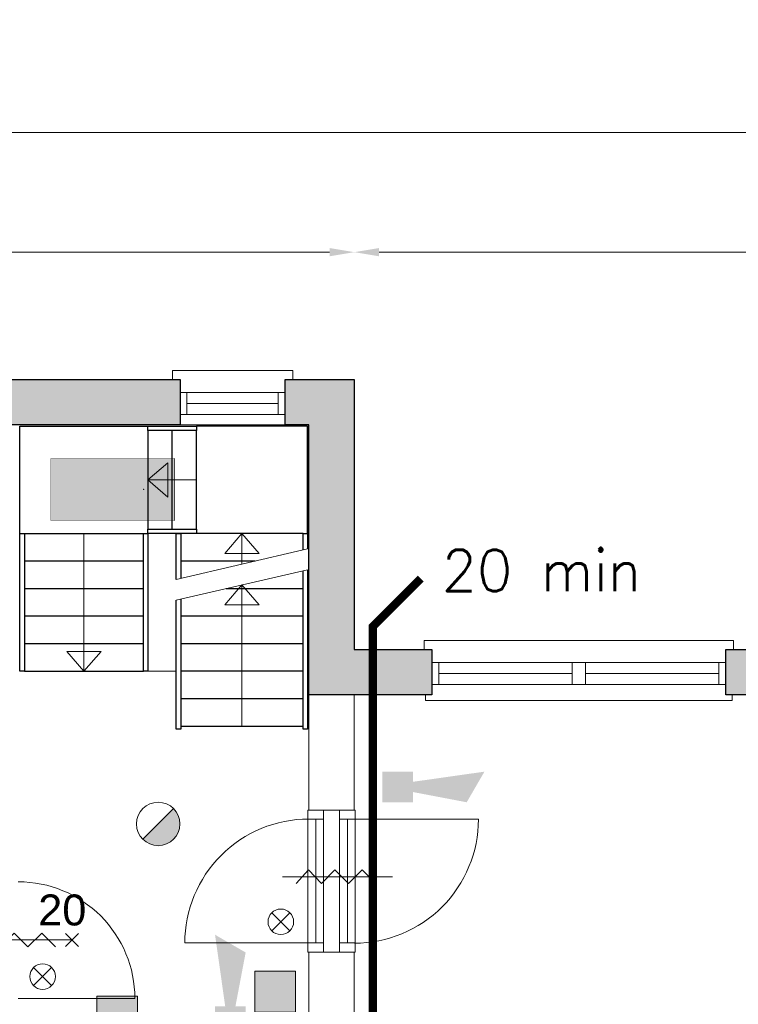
# Model space of a CAD drawing. Header units: millimetres. Extents: x -13022 to 1371524, y -38729 to 632593.
# Tile 116 of 256: x 806192 to 811418, y -6061 to 1100. Entities that reach past the tile are written whole.
import ezdxf

# ---------------------------------------------------------------- set-up
doc = ezdxf.new("R2010")
doc.units = ezdxf.units.MM
doc.header["$LTSCALE"] = 35
doc.set_wipeout_variables(frame=1)
doc.linetypes.add('AI9-LType1', pattern=[1.69333, 0.846665, -0.846665])
doc.linetypes.add('DASHED', pattern=[200, 100, -100])
for name, color, linetype, lineweight in [('A OPMER', 10, 'Continuous', 50), ('Al65----_beveiliging-inst', 92, 'Continuous', 9), ('B95 tekst', 7, 'Continuous', 25), ('brandveiligheid voorzieningen', 10, 'Continuous', 9)]:
    doc.layers.add(name, color=color, linetype=linetype, lineweight=lineweight)
for name, color, linetype in [('LAYER102', 1, 'Continuous'), ('LAYER111', 7, 'Continuous'), ('LAYER21', 253, 'Continuous'), ('LAYER24', 7, 'Continuous'), ('LAYER28', 7, 'Continuous'), ('LAYER30', 7, 'Continuous'), ('LAYER31', 7, 'Continuous'), ('LAYER32', 1, 'Continuous')]:
    doc.layers.add(name, color=color, linetype=linetype)
doc.styles.add('Algemeen', font='simplex.shx', dxfattribs={"height": 2.5})
doc.styles.get("Standard").update_dxf_attribs({"font": 'simplex.shx'})
doc.dimstyles.new('~R----C~', dxfattribs={"dimtxt": 162, "dimasz": 180, "dimexe": 0.18, "dimexo": 0.0625, "dimgap": 16.2, "dimtad": 1, "dimdec": 0, "dimzin": 0, "dimdsep": 46, "dimtxsty": 'Standard', "dimcen": 0.09, "dimse1": 1, "dimse2": 1, "dimclrd": 7, "dimadec": 0, "dimazin": 0, "dimtfac": 1, "dimtdec": 4, "dimtmove": 0, "dimatfit": 3, "dimfxl": 1, "dimtolj": 1, "dimtzin": 0, "dimlwd": 13, "dimarcsym": 0})

# ---------------------------------------------------------------- blocks, each defined once
blk = doc.blocks.new('*D165')
at = {"layer": 'Defpoints', "color": 0, "linetype": 'Continuous', "transparency": 16777216}
for p in [(808625.3, -590.9), (795065.3, -1515.9), (808625.3, -1515.9)]:
    blk.add_point(p, dxfattribs=at)
at = {"layer": 'LAYER102', "color": 7, "linetype": 'Continuous', "lineweight": 13, "transparency": 16777216}
blk.add_line((795245.3, -590.9), (808445.3, -590.9), dxfattribs=at)
at = {"layer": 'LAYER102', "color": 7, "linetype": 'Continuous', "transparency": 16777216}
for points in [[(795245.3, -560.9), (795245.3, -620.9), (795065.3, -590.9)], [(808445.3, -560.9), (808445.3, -620.9), (808625.3, -590.9)]]:
    blk.add_solid(points, dxfattribs=at)
at = {"layer": 'LAYER102', "color": 0, "linetype": 'Continuous', "lineweight": 0, "transparency": 16777216, "insert": (801845.3, -493.7), "char_height": 162, "attachment_point": 5}
blk.add_mtext('\\A1;13560', dxfattribs=at)
blk = doc.blocks.new('*D166')
at = {"layer": 'Defpoints', "color": 0, "linetype": 'Continuous', "transparency": 16777216}
for p in [(814875.3, -590.9), (808625.3, -1515.9), (814875.3, -3480.9)]:
    blk.add_point(p, dxfattribs=at)
at = {"layer": 'LAYER102', "color": 7, "linetype": 'Continuous', "lineweight": 13, "transparency": 16777216}
blk.add_line((808805.3, -590.9), (814695.3, -590.9), dxfattribs=at)
at = {"layer": 'LAYER102', "color": 7, "linetype": 'Continuous', "transparency": 16777216}
for points in [[(808805.3, -560.9), (808805.3, -620.9), (808625.3, -590.9)], [(814695.3, -560.9), (814695.3, -620.9), (814875.3, -590.9)]]:
    blk.add_solid(points, dxfattribs=at)
at = {"layer": 'LAYER102', "color": 0, "linetype": 'Continuous', "lineweight": 0, "transparency": 16777216, "insert": (811750.3, -493.7), "char_height": 162, "attachment_point": 5}
blk.add_mtext('\\A1;6250', dxfattribs=at)
blk = doc.blocks.new('*D170')
at = {"layer": 'Defpoints', "color": 0, "linetype": 'Continuous', "transparency": 16777216}
for p in [(808625.3, -1515.9), (819639.3, -1515.9), (813074.3, -3480.9)]:
    blk.add_point(p, dxfattribs=at)
at = {"layer": 'LAYER102', "color": 7, "linetype": 'Continuous', "lineweight": 13, "transparency": 16777216}
blk.add_line((819639.3, -3300.9), (819639.3, -1695.9), dxfattribs=at)
at = {"layer": 'LAYER102', "color": 7, "linetype": 'Continuous', "transparency": 16777216}
for points in [[(819609.3, -1695.9), (819669.3, -1695.9), (819639.3, -1515.9)], [(819609.3, -3300.9), (819669.3, -3300.9), (819639.3, -3480.9)]]:
    blk.add_solid(points, dxfattribs=at)
at = {"layer": 'LAYER102', "color": 0, "linetype": 'Continuous', "lineweight": 0, "transparency": 16777216, "insert": (819542.1, -2498.4), "char_height": 162, "attachment_point": 5, "rotation": 90}
blk.add_mtext('\\A1;1965', dxfattribs=at)
blk = doc.blocks.new('*D202')
at = {"layer": 'Defpoints', "color": 0, "linetype": 'Continuous', "transparency": 16777216}
for p in [(786275.1, -1301.6), (827466.1, -1301.6), (821676.1, -13378.2)]:
    blk.add_point(p, dxfattribs=at)
at = {"layer": 'LAYER102', "color": 7, "linetype": 'Continuous', "lineweight": 13, "transparency": 16777216}
blk.add_line((786275.1, -13198.2), (786275.1, -1481.6), dxfattribs=at)
at = {"layer": 'LAYER102', "color": 7, "linetype": 'Continuous', "transparency": 16777216}
for points in [[(786245.1, -1481.6), (786305.1, -1481.6), (786275.1, -1301.6)], [(786245.1, -13198.2), (786305.1, -13198.2), (786275.1, -13378.2)]]:
    blk.add_solid(points, dxfattribs=at)
at = {"layer": 'LAYER102', "color": 0, "linetype": 'Continuous', "transparency": 16777216, "insert": (786177.9, -7339.9), "char_height": 162, "attachment_point": 5, "rotation": 90}
blk.add_mtext('\\A1;12077', dxfattribs=at)
blk = doc.blocks.new('*D204')
at = {"layer": 'Defpoints', "color": 0, "linetype": 'Continuous', "transparency": 16777216}
for p in [(813065.1, 278.8), (813065.1, -15763.2), (793528.4, -27730.2)]:
    blk.add_point(p, dxfattribs=at)
at = {"layer": 'LAYER102', "color": 7, "linetype": 'Continuous', "lineweight": 13, "transparency": 16777216}
blk.add_line((793708.4, 278.8), (812885.1, 278.8), dxfattribs=at)
at = {"layer": 'LAYER102', "color": 7, "linetype": 'Continuous', "transparency": 16777216}
for points in [[(793708.4, 308.8), (793708.4, 248.8), (793528.4, 278.8)], [(812885.1, 308.8), (812885.1, 248.8), (813065.1, 278.8)]]:
    blk.add_solid(points, dxfattribs=at)
at = {"layer": 'LAYER102', "color": 0, "linetype": 'Continuous', "transparency": 16777216, "insert": (803296.8, 376), "char_height": 162, "attachment_point": 5}
blk.add_mtext('\\A1;19537', dxfattribs=at)
blk = doc.blocks.new('Vluchtrichting rechtdoor of naar beneden')
at = {"layer": 'Al65----_beveiliging-inst', "linetype": 'Continuous', "true_color": 0xffffff}
h = blk.add_hatch(color=7, dxfattribs=at)
edge = h.paths.add_edge_path()
edge.add_arc((-2.1449, 5.962), 0.7575, 92.128042, 178.185477)
edge.add_arc((-2.1628, 5.9872), 0.7392, 180.090101, 191.562583)
edge.add_line((-2.887, 5.839), (-4.652, 5.839))
edge.add_line((-4.652, 5.839), (-5.698, 4.787))
edge.add_line((-5.698, 4.787), (-5.285, 4.372))
edge.add_line((-5.285, 4.372), (-4.41, 5.253))
edge.add_line((-4.41, 5.253), (-3.544, 5.253))
edge.add_line((-3.544, 5.253), (-5.527, 3.346))
edge.add_line((-5.527, 3.346), (-6.694, 3.346))
edge.add_line((-6.694, 3.346), (-6.694, 2.613))
edge.add_line((-6.694, 2.613), (-4.496, 2.613))
edge.add_line((-4.496, 2.613), (-4.136, 2.974))
edge.add_line((-4.136, 2.974), (-3.193, 2.026))
edge.add_line((-3.193, 2.026), (-3.193, 0.852))
edge.add_line((-3.193, 0.852), (-2.464, 0.852))
edge.add_line((-2.464, 0.852), (-2.464, 2.33))
edge.add_line((-2.464, 2.33), (-3.621, 3.493))
edge.add_line((-3.621, 3.493), (-3.192, 3.923))
edge.add_line((-3.192, 3.923), (-2.428, 3.154))
edge.add_line((-2.428, 3.154), (-2.033, 3.552))
edge.add_line((-2.033, 3.552), (-2.797, 4.321))
edge.add_line((-2.797, 4.321), (-2.317, 4.803))
edge.add_line((-2.317, 4.803), (-2.317, 5.267))
edge.add_line((-2.317, 5.267), (-2.173, 5.253))
edge.add_arc((-2.2013, 6.0112), 0.7587, 272.13837, 358.096609)
edge.add_arc((-2.2036, 5.9585), 0.7611, 2.072152, 87.692869)
for points in [[(3.808, 1.106), (6.433, 1.106), (6.433, 6.344), (3.808, 6.344)], [(1.1805, 2.889), (1.1805, 5.804), (0.5775, 5.804), (0.5775, 2.889), (-0.571, 2.889), (0.879, 1.421), (2.334, 2.889)]]:
    blk.add_hatch(color=7, dxfattribs=at).paths.add_polyline_path(points)
at = {"layer": 'Al65----_beveiliging-inst', "color": 7, "true_color": 0xffffff, "const_width": 0.05}
blk.add_lwpolyline([(-7.5, 0), (7.5, 0), (7.5, 7.5), (-7.5, 7.5)], close=True, dxfattribs=at)
at = {"layer": 'Al65----_beveiliging-inst', "color": 255}
blk.add_point((3.75, 3.75), dxfattribs=at)
at = {"layer": 'Al65----_beveiliging-inst', "color": 7, "true_color": 0xffffff}
blk.add_solid([(-7.5, 0), (7.5, 0), (-7.5, 7.5), (7.5, 7.5)], dxfattribs=at)
at = {"layer": 'Al65----_beveiliging-inst', "color": 92}
blk.add_solid([(-7.25, 0.25), (7.25, 0.25), (-7.25, 7.25), (7.25, 7.25)], dxfattribs=at)
blk = doc.blocks.new('Kleefmagneet')
at = {"layer": 'Al65----_beveiliging-inst', "linetype": 'Continuous'}
blk.add_hatch(color=92, dxfattribs=at).paths.add_polyline_path([(76.19, -67.42), (71.25, -67.42), (71.25, -72.36), (76.19, -72.36)])
at = {"layer": 'Al65----_beveiliging-inst', "color": 92, "linetype": 'Continuous'}
blk.add_lwpolyline([(71.25, -72.36), (76.19, -72.36), (76.19, -67.42), (71.25, -67.42)], close=True, dxfattribs=at)
blk = doc.blocks.new('Brandmelder')
at = {"layer": 'brandveiligheid voorzieningen'}
blk.add_hatch(color=256, dxfattribs=at).paths.add_polyline_path([(76.62, -89.8, 0.198912), (75.85, -87.94), (72.13, -91.66, 0.668179)])
blk.add_line((72.13, -91.66), (75.85, -87.94), dxfattribs=at)
blk.add_circle((73.99, -89.8), 2.63, dxfattribs=at)
blk = doc.blocks.new('Signaalgever (akoestisch)')
at = {"layer": 'Al65----_beveiliging-inst', "color": 10, "linetype": 'Continuous'}
for points in [[(3.71, 0), (3.71, 3.71), (0, 0), (0, 3.71)], [(10.23, 0), (12.38, 3.71), (3.71, 1.24), (3.71, 2.48)]]:
    blk.add_solid(points, dxfattribs=at)
blk = doc.blocks.new('Nevenindicator')
at = {"layer": 'Al65----_beveiliging-inst', "color": 92, "ltscale": 0.7}
for p, q in [((159.19, -81.94), (161.37, -79.75)), ((159.19, -79.75), (161.37, -81.94))]:
    blk.add_line(p, q, dxfattribs=at)
blk.add_circle((160.28, -80.84), 1.55, dxfattribs=at)

msp = doc.modelspace()

# ---------------------------------------------------------------- hatches: boundary and pattern name
at = {"layer": 'LAYER111', "linetype": 'Continuous', "lineweight": 5}
for points in [[(803290.342, -1845.945), (803290.342, -1515.945), (807358.327, -1515.945), (807358.327, -1845.945)], [(808122.327, -1845.945), (808122.327, -1515.945), (808625.327, -1515.945), (808295.327, -1845.945)], [(811327.327, -3810.949), (811327.327, -3480.949), (812087.327, -3480.949), (812087.327, -3810.949)]]:
    msp.add_hatch(color=254, dxfattribs=at).paths.add_polyline_path(points, flags=0)

# ---------------------------------------------------------------- linework, layer by layer
at = {"layer": 'LAYER21', "color": 7, "linetype": 'Continuous', "lineweight": 25}
for points in [[(806193.327, -2637.945), (806193.327, -1855.945), (807124.327, -1855.945)], [(808285.327, -2637.945), (808285.327, -1855.945), (807477.327, -1855.945)], [(807124.327, -1888.945), (807124.327, -2604.945)], [(807300.827, -2604.945), (807300.827, -1888.945)], [(807477.327, -2604.945), (807477.327, -1888.945)], [(806226.327, -2637.945), (807091.327, -2637.945)], [(807330.327, -2971.625), (807330.327, -2637.945), (807363.327, -2637.945), (807363.327, -2963.922)], [(808252.327, -2637.945), (807363.327, -2637.945)], [(808252.327, -2756.492), (808252.327, -2637.945), (808285.327, -2637.945), (808285.327, -2748.789)], [(807091.327, -2837.945), (806226.327, -2837.945)], [(807903.233, -2837.945), (807363.327, -2837.945)], [(806226.327, -3037.945), (807091.327, -3037.945)], [(807693.889, -3037.945), (808252.327, -3037.945)], [(807363.327, -3115.078), (807363.327, -4060.945), (807330.327, -4060.945), (807330.327, -3122.781)], [(807091.327, -3237.945), (806226.327, -3237.945)], [(808252.327, -3237.945), (807363.327, -3237.945)], [(806226.327, -3437.945), (807091.327, -3437.945)], [(807363.327, -3437.945), (808252.327, -3437.945)], [(806226.327, -3638.945), (807091.327, -3638.945)], [(808252.327, -3637.945), (807363.327, -3637.945)], [(807363.327, -3837.945), (808252.327, -3837.945)], [(807363.327, -4038.945), (808252.327, -4038.945)]]:
    msp.add_lwpolyline(points, dxfattribs=at)
for points in [[(807477.327, -1888.945), (807124.327, -1888.945), (807124.327, -1855.945), (807477.327, -1855.945)], [(806193.327, -3638.945), (806193.327, -2637.945), (806226.327, -2637.945), (806226.327, -3638.945)], [(807091.327, -3638.945), (807091.327, -2637.945), (807124.327, -2637.945), (807124.327, -3638.945)], [(807477.327, -2637.945), (807124.327, -2637.945), (807124.327, -2604.945), (807477.327, -2604.945)]]:
    msp.add_lwpolyline(points, close=True, dxfattribs=at)
at = {"layer": 'LAYER24', "color": 7, "linetype": 'Continuous', "lineweight": 18}
for points in [[(807269.327, -2371.945), (807124.327, -2246.945), (807269.327, -2121.945), (807269.327, -2371.945)], [(807124.327, -2246.945), (807477.327, -2246.945)], [(806658.827, -3638.945), (806658.827, -2637.945)], [(807682.827, -2782.945), (807807.827, -2637.945), (807932.827, -2782.945), (807682.827, -2782.945)], [(807807.827, -2637.945), (807807.827, -2860.211)], [(807682.827, -3156.359), (807807.827, -3011.359), (807932.827, -3156.359), (807682.827, -3156.359)], [(807807.827, -3011.359), (807807.827, -4038.945)], [(806783.827, -3493.945), (806658.827, -3638.945), (806533.827, -3493.945), (806783.827, -3493.945)]]:
    msp.add_lwpolyline(points, dxfattribs=at)
at = {"layer": 'LAYER24', "color": 7, "linetype": 'DASHED', "lineweight": 13}
for points in [[(807330.327, -2971.625), (808285.327, -2748.789)], [(807330.327, -3122.781), (808285.327, -2899.945)]]:
    msp.add_lwpolyline(points, dxfattribs=at)
at = {"layer": 'LAYER28', "color": 7, "linetype": 'Continuous', "lineweight": 18}
for points in [[(808177.327, -1515.945), (808177.327, -1450.945), (807303.327, -1450.945), (807303.327, -1515.945)], [(807358.327, -1845.945), (808122.327, -1845.945)], [(811382.327, -3480.953), (811382.327, -3415.953), (809134.327, -3415.953), (809134.327, -3480.953)], [(807124.327, -3638.945), (807330.327, -3638.945)], [(809144.327, -3810.953), (809144.327, -3850.945), (811372.327, -3850.945), (811372.327, -3810.953)]]:
    msp.add_lwpolyline(points, dxfattribs=at)
at = {"layer": 'LAYER28', "color": 7, "linetype": 'DASHED', "lineweight": 18}
for points in [[(808177.327, -1515.945), (808177.327, -1450.945), (807303.327, -1450.945), (807303.327, -1515.945)], [(807358.327, -1845.945), (808122.327, -1845.945)], [(811382.327, -3480.953), (811382.327, -3415.953), (809134.327, -3415.953), (809134.327, -3480.953)], [(807124.327, -3638.945), (807330.327, -3638.945)], [(809144.327, -3810.953), (809144.327, -3850.945), (811372.327, -3850.945), (811372.327, -3810.953)]]:
    msp.add_lwpolyline(points, dxfattribs=at)
at = {"layer": 'LAYER28', "color": 7, "linetype": 'Continuous', "lineweight": 25}
for points in [[(803290.342, -1845.945), (803290.342, -1515.945), (807358.327, -1515.945), (807358.327, -1845.945)], [(811327.327, -3810.949), (811327.327, -3480.949), (812087.327, -3480.949), (812087.327, -3810.949)]]:
    msp.add_lwpolyline(points, close=True, dxfattribs=at)
for points in [[(808122.327, -1515.945), (808625.327, -1515.945)], [(808122.327, -1845.945), (808122.327, -1515.945)], [(808625.327, -1515.945), (808625.327, -3480.953)], [(808295.327, -1845.945), (808122.327, -1845.945)], [(808625.327, -3480.953), (809189.327, -3480.953)], [(809189.327, -3480.953), (809189.327, -3810.953)]]:
    msp.add_lwpolyline(points, dxfattribs=at)
at = {"layer": 'LAYER30', "color": 7, "linetype": 'Continuous', "lineweight": 18}
for points in [[(807358.327, -1770.945), (807408.327, -1770.945), (807408.327, -1610.945), (807358.327, -1610.945)], [(808072.327, -1770.945), (808122.327, -1770.945), (808122.327, -1610.945), (808072.327, -1610.945)], [(809239.327, -3735.932), (809189.327, -3735.932), (809189.327, -3575.932), (809239.327, -3575.932)], [(810305.827, -3735.943), (810210.827, -3735.941), (810210.827, -3575.941), (810305.827, -3575.943)], [(811327.327, -3735.953), (811277.327, -3735.953), (811277.327, -3575.953), (811327.327, -3575.953)]]:
    msp.add_lwpolyline(points, close=True, dxfattribs=at)
for points in [[(807408.327, -1610.945), (808072.327, -1610.945)], [(807408.327, -1690.945), (808072.327, -1690.945)], [(807408.327, -1770.945), (808072.327, -1770.945)], [(810210.827, -3575.941), (809239.327, -3575.932)], [(811277.327, -3575.953), (810305.827, -3575.943)], [(810210.827, -3655.941), (809239.327, -3655.932)], [(811277.327, -3655.953), (810305.827, -3655.943)], [(810210.827, -3735.941), (809239.327, -3735.932)], [(811277.327, -3735.953), (810305.827, -3735.943)], [(808288.327, -4714.945), (808288.327, -5614.945)], [(808345.327, -4714.945), (808345.327, -5614.945)], [(808402.327, -4714.945), (808402.327, -5614.945)], [(808518.327, -5614.945), (808518.327, -4714.945)], [(808575.327, -5614.945), (808575.327, -4714.945)], [(808632.327, -5614.945), (808632.327, -4714.945)], [(808782.576, -5183.276), (808682.576, -5083.276), (808582.576, -5183.276), (808482.576, -5083.276), (808387.576, -5183.276), (808292.576, -5083.276), (808202.576, -5183.276)], [(808902.576, -5133.276), (808102.576, -5133.276)], [(806451.972, -5642.789), (806351.972, -5542.789), (806251.972, -5642.789), (806151.972, -5542.789), (806056.972, -5642.789), (805961.972, -5542.789), (805871.972, -5642.789)], [(806524.406, -5640.351), (806619.539, -5545.226)], [(806619.539, -5640.351), (806524.406, -5545.226)], [(806571.972, -5592.789), (805771.972, -5592.789)]]:
    msp.add_lwpolyline(points, dxfattribs=at)
at = {"layer": 'LAYER31', "color": 7, "linetype": 'Continuous', "lineweight": 18}
for points in [[(808293.936, -5614.945), (807392.561, -5614.945, -0.41421361), (808293.936, -4713.557)], [(808626.702, -4714.945), (809528.092, -4714.945, -0.41421361), (808626.702, -5616.334)], [(806181.639, -6017.789), (807029.436, -6017.789, 0.41421361), (806181.639, -5169.998)]]:
    msp.add_lwpolyline(points, format="xyb", dxfattribs=at)

# ---------------------------------------------------------------- block references
at = {"ltscale": 0.1, "xscale": 60, "yscale": 60, "zscale": 60}
msp.add_blockref('Signaalgever (akoestisch)', (808829.015, -4591.584), dxfattribs=at)
at = {"ltscale": 0.1, "xscale": 60, "yscale": 60, "zscale": 60, "rotation": 89.99999999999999}
msp.add_blockref('Signaalgever (akoestisch)', (807835.276, -6297.978), dxfattribs=at)
at = {"layer": 'A OPMER', "ltscale": 0.1, "xscale": 60, "yscale": 60, "zscale": 60}
msp.add_blockref('Vluchtrichting rechtdoor of naar beneden', (806868.692, -2541.596), dxfattribs=at)
at = {"layer": 'Al65----_beveiliging-inst', "xscale": 60, "yscale": 60, "zscale": 60}
for name, p in [('Brandmelder', (802759.79, 638.595)), ('Nevenindicator', (798474.032, -610.437)), ('Nevenindicator', (796741.704, -1008.836)), ('Kleefmagneet', (803626.807, -1775.307)), ('Kleefmagneet', (802478.216, -1956.655))]:
    msp.add_blockref(name, p, dxfattribs=at)

# ---------------------------------------------------------------- texts
at = {"layer": 'B95 tekst', "style": 'Algemeen'}
msp.add_text('20 min', height=300, dxfattribs=at).set_placement((809260.188, -3055.373))
at = {"layer": 'LAYER102', "color": 7, "linetype": 'Continuous', "lineweight": 0, "insert": (656656.682, 4406.741), "char_height": 315, "width": 3554.10039, "attachment_point": 7, "rotation": 358.9686325, "line_spacing_factor": 1.333333}
msp.add_mtext('\\pi1116.4;{\\fArial|b1|i0|c0|p34;Entree\\P\\pi194.21;Textielmuseum}', dxfattribs=at)
at = {"layer": 'LAYER32', "color": 7, "linetype": 'Continuous', "lineweight": 0, "insert": (806326.81, -5490.511), "char_height": 225, "attachment_point": 7, "line_spacing_factor": 1.333333}
msp.add_mtext('{\\fArial|b0|i0|c0|p34;20}', dxfattribs=at)

# ---------------------------------------------------------------- dimensions: what is measured, and where the dimension line sits
at = {"layer": 'LAYER102', "color": 7, "linetype": 'Continuous', "lineweight": 0}
for base, p1, p2, picture, middle in [((808625.327, -590.945), (795065.327, -1515.945), (808625.327, -1515.945), '*D165', (801845.327, -493.745)), ((814875.327, -590.945), (808625.327, -1515.945), (814875.327, -3480.945), '*D166', (811750.327, -493.745))]:
    dim = msp.add_linear_dim(base=base, p1=p1, p2=p2, dimstyle='~R----C~', dxfattribs=at)
    dim.commit()
    dim.dimension.update_dxf_attribs({"geometry": picture, "text_midpoint": middle})
dim = msp.add_linear_dim(base=(819639.327, -1515.946), p1=(813074.327, -3480.947), p2=(808625.327, -1515.946), angle=90, dimstyle='~R----C~', dxfattribs=at)
dim.commit()
dim.dimension.update_dxf_attribs({"geometry": '*D170', "text_midpoint": (819542.127, -2498.447)})

# ---------------------------------------------------------------- wipeouts: each hides what was drawn before it
at = {"linetype": 'Continuous', "lineweight": 0}
for points in [[(808295.327, -3810.953), (808625.327, -3810.953), (808625.327, -4647.945), (808295.327, -4647.945)], [(808295.327, -5681.945), (808460.327, -5681.945), (808625.327, -5681.945), (808625.327, -6337.789), (808460.327, -6387.789), (808295.327, -6337.789)]]:
    msp.add_wipeout(points, dxfattribs=at).dxf.layer = 'LAYER111'

# ---------------------------------------------------------------- next in the draw order: hatches: boundary and pattern name
at = {"layer": 'LAYER111', "linetype": 'Continuous', "lineweight": 5}
for points in [[(808295.327, -1845.945), (808625.327, -1515.945), (808625.327, -3480.953), (808295.327, -3810.953)], [(808295.327, -3810.953), (808625.327, -3480.953), (809189.327, -3480.953), (809189.327, -3810.953)]]:
    msp.add_hatch(color=254, dxfattribs=at).paths.add_polyline_path(points, flags=0)

# ---------------------------------------------------------------- next in the draw order: linework, layer by layer
at = {"layer": 'Al65----_beveiliging-inst', "color": 130, "linetype": 'AI9-LType1', "lineweight": 0, "ltscale": 0.1, "const_width": 60, "flags": 128}
msp.add_lwpolyline([(803457.766, -1198.028), (803457.766, -4918.479), (805987.944, -4918.479), (805987.944, -6522.287), (808759.901, -6522.287), (808759.901, -3313.986), (809108.76, -2965.128)], dxfattribs=at)
at = {"layer": 'LAYER102', "color": 7, "linetype": 'Continuous', "lineweight": 18}
msp.add_lwpolyline([(808295.327, -3810.953), (808625.327, -3810.953), (808625.327, -4647.945), (808295.327, -4647.945)], close=True, dxfattribs=at)
at = {"layer": 'LAYER102', "color": 7, "linetype": 'DASHED', "lineweight": 18}
msp.add_lwpolyline([(808295.327, -3810.953), (808625.327, -3810.953), (808625.327, -4647.945), (808295.327, -4647.945)], close=True, dxfattribs=at)
at = {"layer": 'LAYER102', "color": 7, "linetype": 'Continuous', "lineweight": 18}
for points in [[(808295.327, -6337.789), (808295.327, -5681.945)], [(808295.327, -5681.945), (808460.327, -5681.945), (808625.327, -5681.945)], [(808625.327, -5681.945), (808625.327, -6337.789)]]:
    msp.add_lwpolyline(points, dxfattribs=at)
at = {"layer": 'LAYER102', "color": 7, "linetype": 'DASHED', "lineweight": 18}
for points in [[(808295.327, -6337.789), (808295.327, -5681.945)], [(808295.327, -5681.945), (808460.327, -5681.945), (808625.327, -5681.945)], [(808625.327, -5681.945), (808625.327, -6337.789)]]:
    msp.add_lwpolyline(points, dxfattribs=at)
at = {"layer": 'LAYER21', "color": 7, "linetype": 'Continuous', "lineweight": 25}
msp.add_lwpolyline([(808285.327, -2899.945), (808285.327, -4060.945), (808252.327, -4060.945), (808252.327, -2907.648)], dxfattribs=at)
at = {"layer": 'LAYER28', "color": 7, "linetype": 'Continuous', "lineweight": 25}
for points in [[(808295.327, -3810.953), (808295.327, -1845.945)], [(809189.327, -3810.953), (808295.327, -3810.953)]]:
    msp.add_lwpolyline(points, dxfattribs=at)
at = {"layer": 'LAYER30', "color": 7, "linetype": 'Continuous', "lineweight": 18}
for points in [[(808402.327, -4647.945), (808402.327, -4714.945), (808288.327, -4714.945), (808288.327, -4647.945)], [(808518.327, -4714.945), (808518.327, -4647.945), (808632.327, -4647.945), (808632.327, -4714.945)], [(808402.327, -5614.945), (808402.327, -5681.945), (808288.327, -5681.945), (808288.327, -5614.945)], [(808518.327, -5681.945), (808518.327, -5614.945), (808632.327, -5614.945), (808632.327, -5681.945)]]:
    msp.add_lwpolyline(points, close=True, dxfattribs=at)

# ---------------------------------------------------------------- next in the draw order: texts
at = {"layer": 'LAYER102', "color": 7, "linetype": 'Continuous', "lineweight": 0, "insert": (882840.093, -5477.123), "char_height": 162, "attachment_point": 7, "line_spacing_factor": 1.333333}
msp.add_mtext('\\pi-579.76;{\\fArial|b1|i0|c0|p34;\\H1.2346x;magazijn\\fArial|b0|i0|c0|p34;\\H0.81x;\\P\\pi-545.13;o.g. functie\\P\\pi-399.6;28,2 m2}', dxfattribs=at)

# ---------------------------------------------------------------- next in the draw order: dimensions: what is measured, and where the dimension line sits
at = {"layer": 'LAYER102', "color": 7, "linetype": 'Continuous'}
for base, p1, p2, angle, picture, middle in [((813065.125, 278.793), (793528.437, -27730.211), (813065.125, -15763.211), 0.0000081, '*D204', (803296.781, 375.993)), ((786275.125, -1301.554), (821676.125, -13378.211), (827466.125, -1301.554), 90, '*D202', (786177.925, -7339.882))]:
    dim = msp.add_linear_dim(base=base, p1=p1, p2=p2, angle=angle, dimstyle='~R----C~', dxfattribs=at)
    dim.commit()
    dim.dimension.update_dxf_attribs({"geometry": picture, "text_midpoint": middle})

doc.saveas('drawing.dxf')
